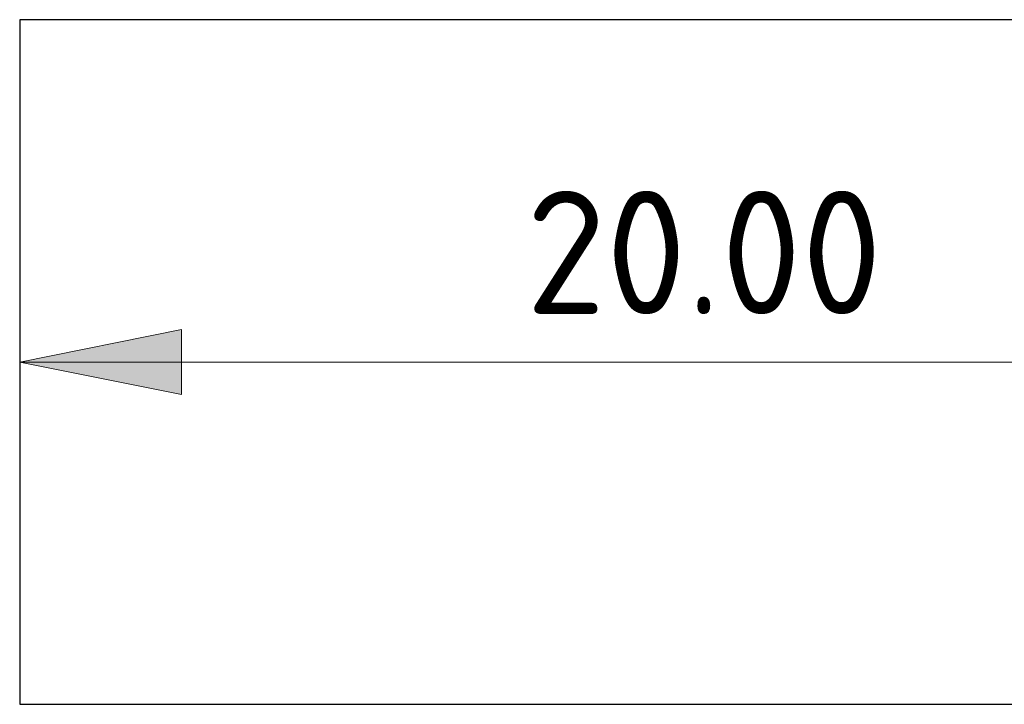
# Model space of a CAD drawing. Header units: metres. Extents: x -699 to 2316, y -1199 to 781.
# Tile 91 of 256: x 937 to 951, y -351 to -341. Entities that reach past the tile are written whole.
import ezdxf

# ---------------------------------------------------------------- set-up
doc = ezdxf.new("R2010")
doc.units = ezdxf.units.M
doc.header["$PDMODE"] = 1
doc.layers.add('X-XX-AL-(M)-M-1000', color=7, linetype='Continuous', lineweight=18)
doc.styles.add('NLCS-ISO', font='NLCS-ISO.ttf')
doc.dimstyles.new('NLCS-M1000-T18-Pijl-A', dxfattribs={"dimtxt": 1.8, "dimasz": 1.35, "dimexe": 2, "dimexo": 2, "dimgap": 0.7, "dimtad": 1, "dimlfac": -1, "dimzin": 0, "dimdsep": 46, "dimtxsty": 'NLCS-ISO', "dimblk": 'Pijl', "dimblk1": 'Pijl', "dimblk2": 'Pijl', "dimcen": 2.5, "dimdle": 2, "dimclrd": 256, "dimclre": 256, "dimclrt": 256, "dimadec": 0, "dimazin": 0, "dimtfac": 1, "dimtofl": 0, "dimtmove": 0, "dimatfit": 3, "dimldrblk": 'Pijl', "dimfxl": 1, "dimtolj": 1, "dimtzin": 0, "dimlwd": 18, "dimlwe": 18, "dimarcsym": 0})

# ---------------------------------------------------------------- blocks, each defined once
blk = doc.blocks.new('Pijl')
h = blk.add_hatch(color=256)
h.paths.add_polyline_path([(0, 0), (-1.75, 0.352), (-1.75, 0)])
h.paths.add_polyline_path([(-1.75, 0), (-1.75, -0.352), (0, 0)])
for p, q in [((0, 0), (-1.75, 0.352)), ((-1.75, 0.352), (-1.75, -0.352)), ((-1.902, 0), (0, 0)), ((0, 0), (-1.75, -0.352))]:
    blk.add_line(p, q)
blk = doc.blocks.new('*D1728')
at = {"layer": 'Defpoints', "color": 0, "transparency": 16777216}
for p in [(956.767, -345.947), (936.767, -350.947), (956.767, -350.947)]:
    blk.add_point(p, dxfattribs=at)
at = {"layer": 'X-XX-AL-(M)-M-1000', "lineweight": 18, "transparency": 16777216}
for p, q in [((936.767, -348.947), (936.767, -343.947)), ((956.767, -348.947), (956.767, -343.947)), ((938.117, -345.947), (955.417, -345.947))]:
    blk.add_line(p, q, dxfattribs=at)
at = {"layer": 'X-XX-AL-(M)-M-1000', "lineweight": 18, "transparency": 16777216, "xscale": 1.35, "yscale": 1.35, "zscale": 1.35, "rotation": 180}
blk.add_blockref('Pijl', (936.767, -345.947), dxfattribs=at)
at = {"layer": 'X-XX-AL-(M)-M-1000', "lineweight": 18, "transparency": 16777216, "xscale": 1.35, "yscale": 1.35, "zscale": 1.35}
blk.add_blockref('Pijl', (956.767, -345.947), dxfattribs=at)
at = {"layer": 'X-XX-AL-(M)-M-1000', "transparency": 16777216, "insert": (946.767, -344.347), "char_height": 1.8, "attachment_point": 5, "style": 'NLCS-ISO'}
blk.add_mtext('\\A1;20.00', dxfattribs=at)

msp = doc.modelspace()

# ---------------------------------------------------------------- linework, layer by layer
msp.add_lwpolyline([(936.7672, -350.9469), (956.7672, -350.9469), (956.7672, -340.9469), (936.7672, -340.9469)], close=True)

# ---------------------------------------------------------------- dimensions: what is measured, and where the dimension line sits
at = {"layer": 'X-XX-AL-(M)-M-1000'}
dim = msp.add_linear_dim(base=(956.7672, -345.9469), p1=(936.7672, -350.9469), p2=(956.7672, -350.9469), dimstyle='NLCS-M1000-T18-Pijl-A', dxfattribs=at)
dim.commit()
dim.dimension.update_dxf_attribs({"geometry": '*D1728', "text_midpoint": (946.7672, -344.3469)})

doc.saveas('drawing.dxf')
